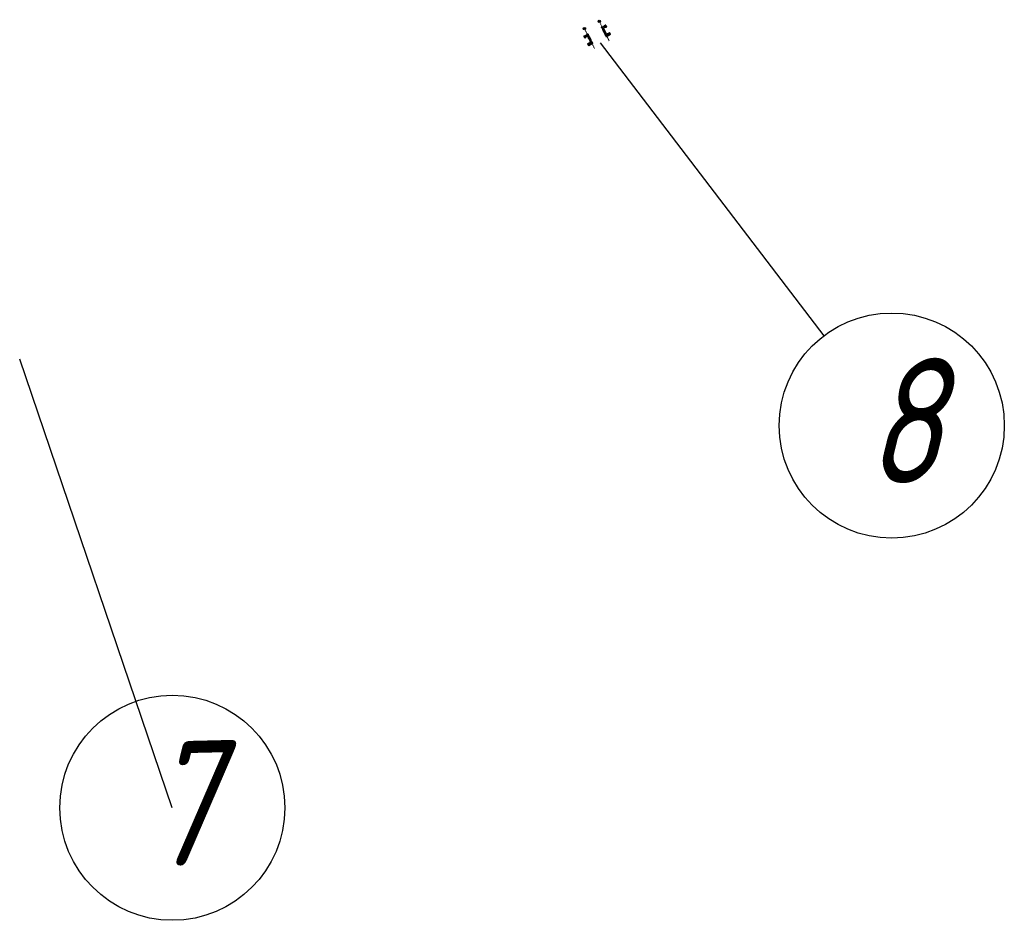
# Model space of a CAD drawing. Header units: metres. Extents: x 1285860 to 1560489, y -721344 to 834863.
# Tile 17 of 256: x 1301817 to 1304192, y 740804 to 742975. Entities that reach past the tile are written whole.
import ezdxf

# ---------------------------------------------------------------- set-up
doc = ezdxf.new("R2010")
doc.units = ezdxf.units.M
doc.header["$LTSCALE"] = 0.2
doc.linetypes.add('DASHDOT2', pattern=[12.7, 6.35, -3.175, 0, -3.175])
doc.linetypes.add('HIDDEN2', pattern=[4.7625, 3.175, -1.5875])
for name, color, linetype in [('!OIS-G-opori-text', 130, 'Continuous'), ('!OIS-G-opori-text-s', 90, 'Continuous'), ('!OIS-K-punktir', 50, 'HIDDEN2')]:
    doc.layers.add(name, color=color, linetype=linetype)
for name, color, linetype, lineweight in [('!OIS-K-osi', 30, 'DASHDOT2', 18), ('!OIS-K-razm', 10, 'Continuous', 20), ('!OIS-K-s0.25', 10, 'Continuous', 20)]:
    doc.layers.add(name, color=color, linetype=linetype, lineweight=lineweight)
doc.styles.add('GOST-2.304_Type-B_italic', font='txt')
doc.styles.add('Simplex', font='simplex.shx', dxfattribs={"width": 0.85, "oblique": 15})

# ---------------------------------------------------------------- blocks, each defined once
blk = doc.blocks.new('number')
at = {"layer": '!OIS-G-opori-text', "color": 0}
blk.add_circle((0, 0), 2.86, dxfattribs=at)
at = {"layer": '!OIS-G-opori-text', "style": 'Simplex', "oblique": 15, "width": 0.65}
blk.add_attdef('1', (-1.2, -0.8), '', height=1.5, dxfattribs=at)
blk = doc.blocks.new('*U240')
at = {"layer": '!OIS-K-osi'}
for p, q in [((-0.75, 0), (0.75, 0)), ((0, 0.75), (0, -0.75))]:
    blk.add_line(p, q, dxfattribs=at)
at = {"layer": '!OIS-K-punktir'}
blk.add_circle((0, 0), 0.6, dxfattribs=at)
blk = doc.blocks.new('*U241')
at = {"layer": '!OIS-K-razm', "color": 0, "linetype": 'ByBlock', "lineweight": -2, "transparency": 16777216}
for p in [(0, 2.2), (0, 0), (2.95, 2.2), (2.95, 0), (5.9, 2.2), (5.9, 0), (8.85, 2.2), (8.85, 0), (11.8, 2.2), (11.8, 0), (14.75, 2.2), (14.75, 0), (17.7, 2.2), (17.7, 0), (20.65, 2.2), (20.65, 0), (23.6, 2.2), (23.6, 0)]:
    blk.add_blockref('*U240', p, dxfattribs=at)
blk = doc.blocks.new('*U242')
at = {"layer": '!OIS-K-osi'}
for p, q in [((-0.75, 0), (0.75, 0)), ((0, 0.75), (0, -0.75))]:
    blk.add_line(p, q, dxfattribs=at)
at = {"layer": '!OIS-K-punktir'}
blk.add_circle((0, 0), 0.6, dxfattribs=at)
blk = doc.blocks.new('*U243')
at = {"layer": '!OIS-K-razm', "color": 0, "linetype": 'ByBlock', "lineweight": -2, "transparency": 16777216}
for p in [(0, 5.4), (0, 2.7), (0, 0), (2.95, 5.4), (2.95, 2.7), (2.95, 0)]:
    blk.add_blockref('*U242', p, dxfattribs=at)
blk = doc.blocks.new('*U244')
at = {"layer": '!OIS-K-osi'}
for p, q in [((-0.75, 0), (0.75, 0)), ((0, 0.75), (0, -0.75))]:
    blk.add_line(p, q, dxfattribs=at)
at = {"layer": '!OIS-K-punktir'}
blk.add_circle((0, 0), 0.6, dxfattribs=at)
blk = doc.blocks.new('*U239')
at = {"layer": '!OIS-K-razm', "color": 0, "linetype": 'ByBlock', "lineweight": -2, "transparency": 16777216}
for p in [(0, 5.4), (0, 2.7), (0, 0), (2.95, 5.4), (2.95, 2.7), (2.95, 0)]:
    blk.add_blockref('*U244', p, dxfattribs=at)
blk = doc.blocks.new('A$C42888128')
at = {"layer": '!OIS-K-osi'}
for p, q in [((0, 2.15), (27, 2.15)), ((13.75, 4.6), (13.75, -0.3))]:
    blk.add_line(p, q, dxfattribs=at)
at = {"layer": '!OIS-K-punktir'}
blk.add_lwpolyline([(1, 0.2), (26.5, 0.2), (26.5, 12.2), (21.65, 12.2), (21.65, 4.1), (5.85, 4.1), (5.85, 12.2), (1, 12.2)], close=True, dxfattribs=at)
at = {"layer": '!OIS-K-razm'}
for name, p in [('*U243', (1.95, 5.95)), ('*U241', (1.95, 1.05))]:
    blk.add_blockref(name, p, dxfattribs=at)
at = {"layer": '!OIS-K-razm', "xscale": -1}
blk.add_blockref('*U239', (25.55, 5.95), dxfattribs=at)
blk = doc.blocks.new('*U234')
at = {"layer": '!OIS-K-osi'}
for p, q in [((-0.75, 0), (0.75, 0)), ((0, 0.75), (0, -0.75))]:
    blk.add_line(p, q, dxfattribs=at)
at = {"layer": '!OIS-K-punktir'}
blk.add_circle((0, 0), 0.6, dxfattribs=at)
blk = doc.blocks.new('*U235')
at = {"layer": '!OIS-K-razm', "color": 0, "linetype": 'ByBlock', "lineweight": -2, "transparency": 16777216}
for p in [(0, 2.2), (0, 0), (2.95, 2.2), (2.95, 0), (5.9, 2.2), (5.9, 0), (8.85, 2.2), (8.85, 0), (11.8, 2.2), (11.8, 0), (14.75, 2.2), (14.75, 0), (17.7, 2.2), (17.7, 0), (20.65, 2.2), (20.65, 0), (23.6, 2.2), (23.6, 0)]:
    blk.add_blockref('*U234', p, dxfattribs=at)
blk = doc.blocks.new('*U236')
at = {"layer": '!OIS-K-osi'}
for p, q in [((-0.75, 0), (0.75, 0)), ((0, 0.75), (0, -0.75))]:
    blk.add_line(p, q, dxfattribs=at)
at = {"layer": '!OIS-K-punktir'}
blk.add_circle((0, 0), 0.6, dxfattribs=at)
blk = doc.blocks.new('*U237')
at = {"layer": '!OIS-K-razm', "color": 0, "linetype": 'ByBlock', "lineweight": -2, "transparency": 16777216}
for p in [(0, 5.4), (0, 2.7), (0, 0), (2.95, 5.4), (2.95, 2.7), (2.95, 0)]:
    blk.add_blockref('*U236', p, dxfattribs=at)
blk = doc.blocks.new('*U238')
at = {"layer": '!OIS-K-osi'}
for p, q in [((-0.75, 0), (0.75, 0)), ((0, 0.75), (0, -0.75))]:
    blk.add_line(p, q, dxfattribs=at)
at = {"layer": '!OIS-K-punktir'}
blk.add_circle((0, 0), 0.6, dxfattribs=at)
blk = doc.blocks.new('*U233')
at = {"layer": '!OIS-K-razm', "color": 0, "linetype": 'ByBlock', "lineweight": -2, "transparency": 16777216}
for p in [(0, 5.4), (0, 2.7), (0, 0), (2.95, 5.4), (2.95, 2.7), (2.95, 0)]:
    blk.add_blockref('*U238', p, dxfattribs=at)
blk = doc.blocks.new('A$C8093843b')
at = {"layer": '!OIS-K-osi'}
for p, q in [((0, 2.15), (27, 2.15)), ((13.75, 0), (13.75, 4.3))]:
    blk.add_line(p, q, dxfattribs=at)
at = {"layer": '!OIS-K-punktir'}
blk.add_lwpolyline([(1, 0.2), (26.5, 0.2), (26.5, 12.2), (21.65, 12.2), (21.65, 4.1), (5.85, 4.1), (5.85, 12.2), (1, 12.2)], close=True, dxfattribs=at)
at = {"layer": '!OIS-K-razm'}
for name, p in [('*U237', (1.95, 5.95)), ('*U235', (1.95, 1.05))]:
    blk.add_blockref(name, p, dxfattribs=at)
at = {"layer": '!OIS-K-razm', "xscale": -1}
blk.add_blockref('*U233', (25.55, 5.95), dxfattribs=at)

msp = doc.modelspace()

# ---------------------------------------------------------------- linework, layer by layer
at = {"layer": '!OIS-K-osi'}
for p, q in [((1303239.0419, 742924.3553), (1303216.4088, 742968.9394)), ((1303239.0419, 742924.3553), (1303216.4088, 742968.9394)), ((1303203.3746, 742906.2489), (1303180.7415, 742950.833)), ((1303203.3746, 742906.2489), (1303180.7415, 742950.833))]:
    msp.add_line(p, q, dxfattribs=at)
at = {"layer": 'Defpoints', "color": 250, "lineweight": 30}
for points in [[(1303757.2722, 742213.2868), (1303218.0704, 742919.7678)], [(1302185.1331, 741075.1117), (1301816.9284, 742156.7865)]]:
    msp.add_lwpolyline(points, dxfattribs=at)
for centre in [(1303920.7587, 741996.5881), (1302185.1331, 741075.1117)]:
    msp.add_circle(centre, 271.4519, dxfattribs=at)

# ---------------------------------------------------------------- block references
at = {"layer": '!OIS-G-opori-text-s'}
for p, rotation, values in [((1303215.1159, 742971.4862), 26.91459718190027, {'1': '8-2'}), ((1303179.4486, 742953.3798), 26.91459777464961, {'1': '8-1'})]:
    msp.add_blockref('number', p, dxfattribs=dict(at, rotation=rotation)).add_auto_attribs(values)
at = {"layer": '!OIS-K-s0.25'}
for name, p, rotation in [('A$C42888128', (1303200.333, 742917.3214), 116.9145981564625), ('A$C8093843b', (1303219.4504, 742957.8669), 296.9145981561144)]:
    msp.add_blockref(name, p, dxfattribs=dict(at, rotation=rotation))

# ---------------------------------------------------------------- texts
at = {"layer": 'Defpoints', "color": 3, "lineweight": 30, "style": 'GOST-2.304_Type-B_italic'}
for s, p in [('8', (1303857.8221, 741855.0931)), ('7', (1302122.1965, 740933.6167))]:
    msp.add_text(s, height=300, rotation=1.3706849, dxfattribs=at).set_placement(p)

doc.saveas('drawing.dxf')
